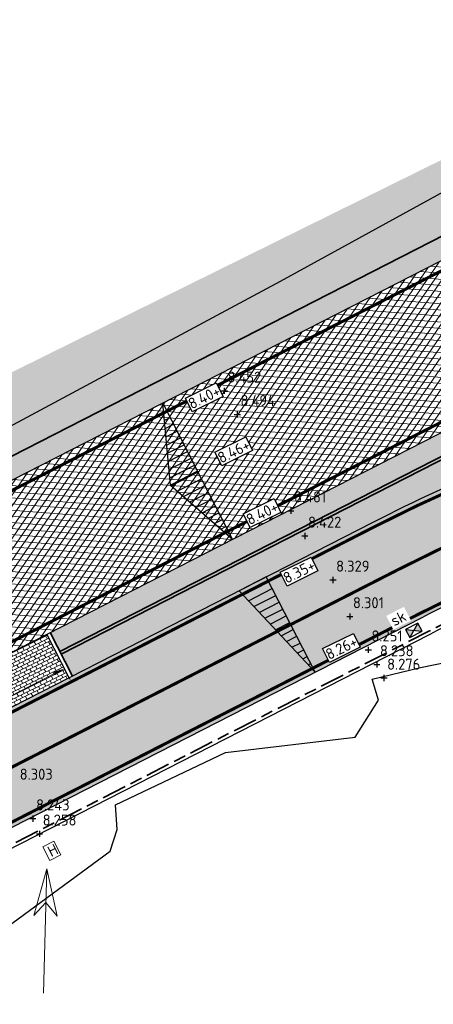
# Model space of a CAD drawing. Header units: metres. Extents: x 157685 to 160831, y 403691 to 406312.
# Tile 48 of 134: x 159306 to 159319, y 404371 to 404403. Entities that reach past the tile are written whole.
import ezdxf

# ---------------------------------------------------------------- set-up
doc = ezdxf.new("R2010")
doc.units = ezdxf.units.M
doc.header["$PDMODE"] = 35
for name, pattern in [('DASHDOT2', [12.7, 6.35, -3.175, 0, -3.175]), ('VH-OPSLUITBAND_100X200', [16, 8, -2, 4, -2]), ('VH-OPSLUITBAND_120X250', [26, 16, -4, 2, -4]), ('VW-1-3_STREEP', [4, 1, -3]), ('VW-30-270_STREEP', [3, 0.3, -2.7])]:
    doc.linetypes.add(name, pattern=pattern)
doc.layers.get('Defpoints').update_dxf_attribs({"color": 171})
for name, color, linetype, lineweight in [('B-WE-OG-HOOGTEPUNT-S', 7, 'Continuous', 25), ('B-WE-OG-HOOGTEPUNT-T18', 10, 'Continuous', 18), ('B-WE-OG-TOPOGRAFIE_INRIT-G', 10, 'Continuous', 18), ('N-WE-BV-GELEIDECONSTRUCTIE_GELEIDERAIL_HOUT-G', 210, 'BV-GELEIDERAIL-SO', 35), ('N-WE-GR-GRAS-A', 62, 'Continuous', 18), ('N-WE-GW-HOOGTE_AFWERKHOOGTE-T25', 7, 'Continuous', 25), ('N-WE-RI-KOLK-S', 150, 'Continuous', 25), ('N-WE-VH-GESLOTENVERHARDING_ASFALT-A-200', 253, 'Continuous', 18), ('N-WE-VH-HALFVERHARDING_GESTABILISEERD GRAS-A-200', 190, 'Continuous', 18), ('N-WE-VH-HALFVERHARDING_GRASBETONSTEEN-G', 7, 'Continuous', 35), ('N-WE-VH-KANTOPSLUITING_OPSLUITBAND_100X200-G', 150, 'VH-OPSLUITBAND_100X200', 35), ('N-WE-VH-KANTOPSLUITING_OPSLUITBAND_120X250-G', 4, 'VH-OPSLUITBAND_120X250', 35), ('N-WE-VH-KANTVERHARDING-G', 7, 'Continuous', 30), ('N-WE-VH-M', 7, 'Continuous', 18), ('N-WE-VH-OPENVERHARDING_BETONSTRAATSTEEN-A-200', 252, 'Continuous', 18), ('N-WE-VH-T18', 7, 'Continuous', 18), ('N-WE-VH-VERHARDING_ASFALT-A', 252, 'Continuous', 18), ('N-WE-VW-MARKERING_LANGS_STREEP_13_010-G', 7, 'VW-1-3_STREEP', 13), ('N-WE-VW-MARKERING_LANGS_STREEP_30270_010-G', 7, 'VW-30-270_STREEP', 13), ('N-WE-VW-MARKERING_LANGS_STREEP_DOORGETROKKEN_010-G', 7, 'Continuous', 13), ('X-XX-AL-BLADVERWIJZING_AS-G', 7, 'DASHDOT2', 25)]:
    doc.layers.add(name, color=color, linetype=linetype, lineweight=lineweight)
doc.layers.add('Iv-a-afwateringsprofiel', color=5, linetype='Continuous')
doc.layers.add('N-WE-VH-VERHARDING-AP_NATUURSTEEN', color=7, linetype='Continuous', true_color=0xcccddb)
doc.styles.add('NLCS-ISO', font='NLCS-ISO.TTF')
doc.styles.add('NLCS-ISO-M200-T18', font='NLCS-ISO.TTF', dxfattribs={"height": 0.36})
doc.linetypes.add('BV-GELEIDERAIL-SO', pattern='A,10,-3,[108,NLCS.SHX,S=1,R=0,X=0,Y=0],-3', length=16)
doc.dimstyles.new('NLCS-M200-T18-PIJL_L2_H2', dxfattribs={"dimscale": 0.2, "dimtxt": 0.36, "dimasz": 1.8, "dimexe": 2, "dimexo": 2, "dimgap": 0.7, "dimtad": 1, "dimzin": 0, "dimdsep": 46, "dimtxsty": 'NLCS-ISO-M200-T18', "dimcen": 0, "dimdle": 2, "dimclrd": 256, "dimclre": 256, "dimclrt": 256, "dimazin": 0, "dimtfac": 1, "dimtofl": 0, "dimtmove": 0, "dimatfit": 3, "dimfxl": 2, "dimfxlon": 1, "dimtfill": 1, "dimtfillclr": 256, "dimtolj": 1, "dimtzin": 0, "dimlwd": -1, "dimlwe": -1, "dimarcsym": 0})
pattern_1 = [(355.6069263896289, (158844.5507043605, 404349.5946988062), (0.01531969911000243, 0.199412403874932), []), (55.60692638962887, (158844.5507043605, 404349.5946988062), (-0.1650363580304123, 0.112973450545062), [])]
pattern_2 = [(0, (0, 0), (1, 1), [0.12, -0.8]), (45, (0.4, 0.2), (-0.1131370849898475, 1.866761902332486), [0.12, -0.8]), (29.99999999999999, (0.08, 0.12), (0.2274613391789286, 1.286025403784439), [0.12, -0.8]), (15, (0.32, 0.48), (0.3856270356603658, 0.7244941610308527), [0.12, -0.8]), (135, (0.16, 2), (-0.02828427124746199, -0.6505382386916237), [0.12, -0.8]), (150, (1.2, 0.4), (0.2156921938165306, -0.5864101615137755), [0.12, -0.8]), (165, (0.24, 0.04), (0.1434520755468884, -0.7010146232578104), [0.12, -0.8]), (85, (0.4, 0.4), (-0.872677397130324, 1.040016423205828), [0.12, -0.8]), (99.99999999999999, (0, 0), (-1.112117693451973, 0.7787131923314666), [0.12, -0.7999999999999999])]

# ---------------------------------------------------------------- blocks, each defined once
blk = doc.blocks.new('inrit')
at = {"linetype": 'Continuous'}
for p, q in [((4.063885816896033, 8.682832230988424e-11), (2.532355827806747, 0.380481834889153)), ((2.532355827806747, 0.380481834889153), (2.971105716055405, 6.652101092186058e-11)), ((0, 0), (4.063885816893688, -4.547473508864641e-13)), ((4.063885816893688, -4.547473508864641e-13), (2.532355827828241, -0.3804818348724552)), ((2.532355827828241, -0.3804818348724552), (2.971105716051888, -6.438938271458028e-11))]:
    blk.add_line(p, q, dxfattribs=at)
blk = doc.blocks.new('*D764')
at = {"layer": 'Defpoints', "color": 0, "transparency": 16777216}
for p in [(159307.0509539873, 404381.7700043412), (159307.1245289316, 404381.6263693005), (159301.710780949, 404379.0345789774)]:
    blk.add_point(p, dxfattribs=at)
at = {"layer": 'N-WE-VH-M', "transparency": 16777216}
for p, q in [((159302.1047662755, 404379.0550694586), (159306.8041185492, 404381.4622437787)), ((159307.1245289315, 404381.6263693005), (159307.3068906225, 404381.2703577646)), ((159301.7843558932, 404378.8909439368), (159301.9667175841, 404378.5349324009))]:
    blk.add_line(p, q, dxfattribs=at)
for points in [[(159306.7767642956, 404381.5156455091), (159306.8314728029, 404381.4088420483), (159307.1245289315, 404381.6263693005)], [(159302.0774120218, 404379.1084711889), (159302.1321205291, 404379.0016677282), (159301.7843558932, 404378.8909439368)]]:
    blk.add_solid(points, dxfattribs=at)
at = {"layer": 'N-WE-VH-M', "transparency": 16777216, "insert": (159304.3085530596, 404380.5434658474), "char_height": 0.36, "attachment_point": 5, "rotation": 27.123128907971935, "style": 'NLCS-ISO-M200-T18', "bg_fill": 3, "box_fill_scale": 1.1, "bg_fill_color": 256, "bg_fill_true_color": 13158600, "bg_fill_transparency": 0}
blk.add_mtext('\\A1;6.00', dxfattribs=at)
blk = doc.blocks.new('N-SRI-KOLK_STRAAT_450X300-SO')
h = blk.add_hatch(color=256)
h.dxf.hatch_style = 1
h.paths.add_polyline_path([(-7.127631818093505e-14, 0.7499999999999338), (-1.125000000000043, 1.49999999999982), (-1.125000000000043, 4.75175454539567e-14)])
h.paths.add_polyline_path([(1.1249999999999, 4.75175454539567e-14), (1.1249999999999, 1.49999999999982), (-7.122080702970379e-14, 0.7499999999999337)])
for p, q in [((-1.125000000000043, 4.75175454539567e-14), (1.1249999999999, 1.49999999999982)), ((1.1249999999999, 4.75175454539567e-14), (-1.125000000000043, 1.49999999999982))]:
    blk.add_line(p, q)
at = {"flags": 128}
blk.add_lwpolyline([(-1.125000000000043, 4.75175454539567e-14), (1.1249999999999, 4.75175454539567e-14), (1.1249999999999, 1.49999999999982), (-1.125000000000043, 1.49999999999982)], close=True, dxfattribs=at)
blk = doc.blocks.new('SOG-HOOGTEPUNT-SO')
for p, q in [((-0.5, 0), (0.5, 0)), ((0, 0.5), (0, -0.5))]:
    blk.add_line(p, q)
blk = doc.blocks.new('*U873')
h = blk.add_hatch()
h.set_pattern_fill('AMO-BODEM_LEEM', color=256, scale=0.1, angle=135, pattern_type=2)
h.set_pattern_definition([(270, (0.4999999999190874, -1.52950818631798), (0.25, -5.551115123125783e-17), [])])
h.paths.add_polyline_path([(3.499999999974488, 0), (3.499999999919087, 1), (0, 0)])
blk.add_lwpolyline([(3.499999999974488, 0), (3.499999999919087, 1), (0, 0)], close=True)
blk = doc.blocks.new('*U874')
h = blk.add_hatch()
h.set_pattern_fill('AMO-BODEM_LEEM', color=256, scale=0.1, angle=135, pattern_type=2)
h.set_pattern_definition([(270, (-0.4999999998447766, -0.5295081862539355), (0.25, -5.551115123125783e-17), [])])
h.paths.add_polyline_path([(2.500000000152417, 0), (2.500000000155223, 1.000000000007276), (0, 0)])
h = blk.add_hatch()
h.set_pattern_fill('AMO-BODEM_LEEM', color=256, scale=0.1, angle=135, pattern_type=2)
h.set_pattern_definition([(270, (-1.499999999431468, -0.5295081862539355), (0.25, -5.551115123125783e-17), [])])
h.paths.add_polyline_path([(2.500000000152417, 0), (2.500000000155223, 1.000000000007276), (5.000000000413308, 0)])
for points in [[(2.500000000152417, 0), (2.500000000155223, 1.000000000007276), (0, 0)], [(2.500000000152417, 0), (2.500000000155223, 1.000000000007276), (5.000000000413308, 0)]]:
    blk.add_lwpolyline(points, close=True)

msp = doc.modelspace()

# ---------------------------------------------------------------- hatches: boundary and pattern name
at = {"layer": 'N-WE-GR-GRAS-A'}
h = msp.add_hatch(dxfattribs=at)
h.set_pattern_fill('AGR-GRAS_01-SO', color=256, scale=0.04, pattern_type=2)
h.set_pattern_definition(pattern_2)
edge = h.paths.add_edge_path()
edge.add_line((159486.0976987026, 404559.6040639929), (159489.2879344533, 404563.5953185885))
edge.add_line((159489.2879344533, 404563.5953185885), (159488.9579796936, 404566.7480068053))
edge.add_line((159488.9579796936, 404566.7480068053), (159488.4316255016, 404567.1687251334))
edge.add_line((159488.4316255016, 404567.1687251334), (159486.506, 404565.401))
edge.add_line((159486.506, 404565.401), (159484.934, 404563.096))
edge.add_line((159484.934, 404563.096), (159477.0752872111, 404553.2238677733))
edge.add_line((159477.0752872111, 404553.2238677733), (159455.8254069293, 404526.9358052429))
edge.add_line((159455.8254069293, 404526.9358052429), (159443.0590710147, 404512.0078888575))
edge.add_line((159443.0590710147, 404512.0078888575), (159433.7619803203, 404501.2826950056))
edge.add_line((159433.7619803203, 404501.2826950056), (159415.769490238, 404480.9739000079))
edge.add_line((159415.769490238, 404480.9739000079), (159403.496098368, 404467.6952198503))
edge.add_line((159403.496098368, 404467.6952198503), (159387.0426817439, 404450.2758926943))
edge.add_line((159387.0426817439, 404450.2758926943), (159373.7839626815, 404436.1209388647))
edge.add_line((159373.7839626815, 404436.1209388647), (159366.0961455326, 404428.1314440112))
edge.add_line((159366.0961455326, 404428.1314440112), (159359.25, 404421.795))
edge.add_line((159359.25, 404421.795), (159355.8008949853, 404419.1669526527))
edge.add_line((159355.8008949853, 404419.1669526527), (159352.68, 404417.098))
edge.add_line((159352.68, 404417.098), (159350.868, 404416.587))
edge.add_line((159350.868, 404416.587), (159349.917, 404416.656))
edge.add_line((159349.917, 404416.656), (159349.766, 404416.8245))
edge.add_line((159349.766, 404416.8245), (159349.405, 404417.398))
edge.add_line((159349.405, 404417.398), (159349.351, 404417.881))
edge.add_line((159349.351, 404417.881), (159343.21, 404414.61))
edge.add_line((159343.21, 404414.61), (159337.3, 404408.5))
edge.add_line((159337.3, 404408.5), (159326.4217340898, 404403.2471475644))
edge.add_line((159326.4217340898, 404403.2471475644), (159327.0184105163, 404402.0111895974))
edge.add_line((159327.0184105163, 404402.0111895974), (159324.4451240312, 404400.736043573))
edge.add_line((159324.4451240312, 404400.736043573), (159308.778, 404392.9815))
edge.add_line((159308.778, 404392.9815), (159290.525443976, 404383.9472802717))
edge.add_line((159290.525443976, 404383.9472802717), (159289.307, 404386.409))
edge.add_line((159289.307, 404386.409), (159284.765, 404383.811))
edge.add_line((159284.765, 404383.811), (159284.817, 404383.72))
edge.add_line((159284.817, 404383.72), (159285.9187846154, 404381.7928769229))
edge.add_line((159285.9187846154, 404381.7928769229), (159276.665, 404376.505))
edge.add_line((159276.665, 404376.505), (159275.513, 404378.52))
edge.add_line((159275.513, 404378.52), (159271.19, 404376.593))
edge.add_line((159271.19, 404376.593), (159272.941, 404374.175))
edge.add_line((159272.941, 404374.175), (159260.5997271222, 404367.2220883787))
edge.add_line((159260.5997271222, 404367.2220883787), (159251.1625291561, 404362.4409326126))
edge.add_line((159251.1625291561, 404362.4409326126), (159239.7911829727, 404356.9159978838))
edge.add_line((159239.7911829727, 404356.9159978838), (159232.3698555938, 404353.3396434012))
edge.add_line((159232.3698555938, 404353.3396434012), (159227.509698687, 404351.5886457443))
edge.add_line((159227.509698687, 404351.5886457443), (159220.223457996, 404348.9635884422))
edge.add_line((159220.223457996, 404348.9635884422), (159211.6693482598, 404345.8817484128))
edge.add_line((159211.6693482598, 404345.8817484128), (159209.3216520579, 404345.161543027))
edge.add_line((159209.3216520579, 404345.161543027), (159195.7787390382, 404341.2122880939))
edge.add_line((159195.7787390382, 404341.2122880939), (159186.7421899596, 404338.5771359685))
edge.add_line((159186.7421899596, 404338.5771359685), (159182.246, 404337.266))
edge.add_line((159182.246, 404337.266), (159176.4847919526, 404336.5116529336))
edge.add_line((159176.4847919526, 404336.5116529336), (159172.885968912, 404336.2487860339))
edge.add_line((159172.885968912, 404336.2487860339), (159167.72128602, 404336.1477853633))
edge.add_line((159167.72128602, 404336.1477853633), (159163.337809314, 404336.316808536))
edge.add_line((159163.337809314, 404336.316808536), (159160.8929747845, 404336.5131392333))
edge.add_line((159160.8929747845, 404336.5131392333), (159157.8820081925, 404336.8562838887))
edge.add_line((159157.8820081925, 404336.8562838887), (159154.55592463, 404337.3670281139))
edge.add_line((159154.55592463, 404337.3670281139), (159150.716, 404338.132))
edge.add_line((159150.716, 404338.132), (159150.967, 404339.634))
edge.add_line((159150.967, 404339.634), (159146.675, 404341.561))
edge.add_line((159146.675, 404341.561), (159145.643, 404339.641))
edge.add_line((159145.643, 404339.641), (159135.0451162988, 404343.0806025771))
edge.add_line((159135.0451162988, 404343.0806025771), (159121.0189521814, 404347.6328727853))
edge.add_line((159121.0189521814, 404347.6328727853), (159104.6198743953, 404353.0088633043))
edge.add_line((159104.6198743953, 404353.0088633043), (159078.836026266, 404361.5388528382))
edge.add_line((159078.836026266, 404361.5388528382), (159065.386, 404366.027))
edge.add_line((159065.386, 404366.027), (159066.2831298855, 404368.1900888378))
edge.add_line((159066.2831298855, 404368.1900888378), (159061.0873276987, 404370.0665498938))
edge.add_line((159061.0873276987, 404370.0665498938), (159060.435, 404368.22))
edge.add_line((159060.435, 404368.22), (159052.8473989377, 404370.6478335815))
edge.add_line((159052.8473989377, 404370.6478335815), (159037.53, 404375.549))
edge.add_line((159037.53, 404375.549), (159036.7704979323, 404377.299659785))
edge.add_line((159036.7704979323, 404377.299659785), (159035.8942451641, 404374.6548370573))
edge.add_line((159035.8942451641, 404374.6548370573), (159036.4970810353, 404373.4546410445))
edge.add_line((159036.4970810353, 404373.4546410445), (159141.1647930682, 404338.77731789))
edge.add_arc((159168.4631783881, 404421.1729376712), 86.80000000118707, 251.6695173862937, 286.9570299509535)
edge.add_line((159193.7787823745, 404338.1466755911), (159205.379032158, 404341.6837170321))
edge.add_arc((159133.3987203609, 404577.753780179), 246.8000000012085, 286.9570299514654, 297.1231289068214)
edge.add_line((159245.9158836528, 404358.0946625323), (159333.6997134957, 404403.0606426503))
edge.add_arc((159259.9344095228, 404547.0673089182), 161.7999999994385, 297.1231289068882, 316.7431859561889)
edge.add_line((159377.7716470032, 404436.1906862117), (159378.8752580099, 404437.3635797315))
edge.add_line((159378.8752580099, 404437.3635797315), (159378.9480869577, 404437.2950527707))
edge.add_line((159378.9480869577, 404437.2950527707), (159393.8634797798, 404453.1468044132))
edge.add_arc((158121.6145912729, 405650.2442840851), 1746.900000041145, 316.7431859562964, 319.8907262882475)
edge.add_line((159457.6736446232, 404524.8084502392), (159457.5971629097, 404524.8728749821))
edge.add_arc((158121.6145911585, 405650.244284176), 1746.80000018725, 319.8907262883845, 321.3644282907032)
h = msp.add_hatch(dxfattribs=at)
h.set_pattern_fill('AGR-GRAS_01-SO', color=256, scale=0.04, pattern_type=2)
h.set_pattern_definition(pattern_2)
h.paths.add_polyline_path([(159253.5330655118, 404344.1559608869), (159259.4625079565, 404347.1731159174), (159265.754, 404350.712), (159267.562926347, 404350.4219337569), (159268.4736334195, 404356.8409654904), (159268.2002609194, 404357.3746508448, 0.07292179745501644), (159261.0857138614, 404352.3598153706, -0.07321687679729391), (159253.1060315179, 404346.7421801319), (159249.0326165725, 404344.6872122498, -0.0080970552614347), (159244.6605079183, 404342.5696663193, 0.424591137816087), (159243.2497899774, 404338.4898185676), (159243.4758799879, 404338.0448847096), (159245.857, 404340.209)])
h.paths.add_polyline_path([(159228.2467077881, 404333.6795991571), (159236.4654793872, 404336.5337318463), (159239.749, 404337.674), (159241.6854861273, 404337.1533940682), (159241.2436281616, 404338.0229484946, 0.3887558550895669), (159237.4495382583, 404339.4471754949, -0.02105768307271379), (159225.5449052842, 404335.2315376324), (159184.4185494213, 404322.5894240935), (159186.3597707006, 404320.047609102), (159187.711, 404321.228), (159195.1399841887, 404323.4673999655), (159204.1602540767, 404326.1864785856), (159209.7425668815, 404327.8692161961), (159214.2624571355, 404329.2316961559), (159221.3207641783, 404331.3593588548)])
edge = h.paths.add_edge_path()
edge.add_line((159453.4445315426, 404495.1467727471), (159451.2093584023, 404497.0811902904))
edge.add_arc((158612.8199803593, 405209.1930149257), 1100.000000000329, 316.136056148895, 319.65606690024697, ccw=False)
edge.add_line((159405.9060386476, 404446.9499407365), (159372.0303652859, 404411.7035407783))
edge.add_arc((159321.5612524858, 404460.2099182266), 69.99999999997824, 292.17363882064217, 316.13605614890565, ccw=False)
edge.add_line((159347.9802859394, 404395.3868153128), (159345.913611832, 404394.5445302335))
edge.add_line((159345.913611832, 404394.5445302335), (159346.0419317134, 404393.7765823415))
edge.add_line((159346.0419317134, 404393.7765823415), (159351.07, 404395.806))
edge.add_line((159351.07, 404395.806), (159353.704, 404393.907))
edge.add_line((159353.704, 404393.907), (159360.07, 404392.25))
edge.add_line((159360.07, 404392.25), (159365.0370307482, 404399.1549424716))
edge.add_line((159365.0370307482, 404399.1549424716), (159366.6260647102, 404398.0118747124))
edge.add_line((159366.6260647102, 404398.0118747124), (159368.748, 404401.274))
edge.add_line((159368.748, 404401.274), (159366.86, 404403.08))
edge.add_line((159366.86, 404403.08), (159371.9510387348, 404408.4114918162))
edge.add_line((159371.9510387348, 404408.4114918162), (159381.9776597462, 404418.9116766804))
edge.add_line((159381.9776597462, 404418.9116766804), (159401.3422940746, 404439.1909153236))
edge.add_line((159401.3422940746, 404439.1909153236), (159412.235965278, 404450.599101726))
edge.add_line((159412.235965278, 404450.599101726), (159421.2044491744, 404460.112465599))
edge.add_line((159421.2044491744, 404460.112465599), (159430.9228547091, 404471.0155212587))
edge.add_line((159430.9228547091, 404471.0155212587), (159440.2266978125, 404481.4534803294))
edge.add_line((159440.2266978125, 404481.4534803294), (159451.41, 404494))
edge.add_line((159451.41, 404494), (159453.4445315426, 404495.1467727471))
h = msp.add_hatch(dxfattribs=at)
h.set_pattern_fill('AGR-GRAS_01-SO', color=256, scale=0.04, pattern_type=2)
h.set_pattern_definition(pattern_2)
edge = h.paths.add_edge_path()
edge.add_line((159337.3166114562, 404394.8202893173), (159336.5505983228, 404396.2615860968))
edge.add_line((159336.5505983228, 404396.2615860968), (159335.2550712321, 404396.666573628))
edge.add_line((159335.2550712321, 404396.666573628), (159306.9753957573, 404382.1807243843))
edge.add_line((159306.9753957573, 404382.1807243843), (159307.3857095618, 404381.3796984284))
edge.add_line((159307.3857095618, 404381.3796984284), (159317.1932792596, 404386.4034822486))
edge.add_arc((159341.5841554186, 404338.7869393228), 53.50000000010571, 112.1736388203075, 117.1231289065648, ccw=False)
edge.add_line((159321.3924655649, 404388.3303108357), (159337.3166114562, 404394.8202893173))
at = {"layer": 'N-WE-VH-GESLOTENVERHARDING_ASFALT-A-200', "true_color": 0xcf7363}
h = msp.add_hatch(dxfattribs=at)
h.set_pattern_fill('AVH-ASFALT-SO', color=23, scale=0.2, angle=90, pattern_type=2)
h.set_pattern_definition([(162.0033148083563, (158890.0418720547, 404357.8260220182), (-0.0617923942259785, -0.1902148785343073), []), (222.0033148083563, (158890.0418720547, 404357.8260220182), (0.1338347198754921, -0.1486212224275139), [])])
edge = h.paths.add_edge_path()
edge.add_line((159253.1060315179, 404346.7421801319), (159251.5295873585, 404349.8670519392))
edge.add_line((159251.5295873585, 404349.8670519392), (159247.4561724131, 404347.8120840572))
edge.add_arc((159181.4707240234, 404478.610289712), 146.5000000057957, 287.0872649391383, 296.7701601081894, ccw=False)
edge.add_line((159224.5165077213, 404338.5770418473), (159183.3511629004, 404325.9229432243))
edge.add_arc((159166.7498879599, 404379.9289398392), 56.50000000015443, 251.76502299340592, 287.08726493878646, ccw=False)
edge.add_line((159149.0702026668, 404326.2663017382), (159006.9274350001, 404373.096638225))
edge.add_arc((158977.6699027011, 404284.2920955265), 93.50000000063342, 71.76502299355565, 102.0033148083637)
edge.add_line((158958.224868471, 404375.7477713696), (158896.1344402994, 404362.5462889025))
edge.add_line((158896.1344402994, 404362.5462889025), (158896.0895711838, 404358.9585128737))
edge.add_line((158896.0895711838, 404358.9585128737), (158958.9527574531, 404372.3242968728))
edge.add_arc((158977.6699027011, 404284.2920955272), 89.99999999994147, 71.76502299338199, 102.00331480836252, ccw=False)
edge.add_line((159005.8322332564, 404369.7724040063), (159147.975000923, 404322.9420675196))
edge.add_arc((159166.7498879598, 404379.9289398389), 59.99999999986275, 251.7650229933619, 287.0872649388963)
edge.add_line((159184.3795604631, 404322.5774390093), (159225.5449052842, 404335.2315376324))
edge.add_arc((159181.470724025, 404478.6102897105), 150.0000000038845, 287.0872649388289, 291.9126172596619)
edge.add_arc((159238.5691145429, 404336.6639132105), 3.000000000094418, 26.937080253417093, 111.9126172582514, ccw=False)
edge.add_line((159241.2436281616, 404338.0229484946), (159241.6854861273, 404337.1533940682))
edge.add_line((159241.6854861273, 404337.1533940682), (159243.4758799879, 404338.0448847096))
edge.add_line((159243.4758799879, 404338.0448847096), (159243.2497899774, 404338.4898185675))
edge.add_arc((159245.9243035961, 404339.8488538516), 2.999999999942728, 114.9144922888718, 206.9370802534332, ccw=False)
edge.add_arc((159181.4707239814, 404478.6102897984), 150.0000001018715, 294.9144922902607, 296.7701601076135)
edge.add_line((159249.0326165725, 404344.6872122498), (159253.1060315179, 404346.7421801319))
edge = h.paths.add_edge_path()
edge.add_line((159369.5069096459, 404414.1288596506), (159372.0303652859, 404411.7035407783))
edge.add_line((159372.0303652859, 404411.7035407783), (159405.9060386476, 404446.9499407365))
edge.add_arc((158612.8199803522, 405209.1930149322), 1100.000000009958, 316.1360561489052, 320.3070477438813)
edge.add_line((159459.2459142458, 404506.652526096), (159509.1245346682, 404566.7466538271))
edge.add_arc((159085.911567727, 404918.0168982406), 549.9999999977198, 320.3070477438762, 331.3138853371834)
edge.add_line((159568.4059524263, 404654.0108969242), (159565.0310872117, 404655.1352974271))
edge.add_arc((159085.9115677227, 404918.0168982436), 546.5000000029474, 320.3070477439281, 331.24746020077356, ccw=False)
edge.add_line((159506.4313612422, 404568.982009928), (159456.5527408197, 404508.8878821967))
edge.add_arc((158612.8199803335, 405209.1930149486), 1096.500000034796, 316.1360561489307, 320.3070477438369, ccw=False)
edge.add_line((159403.3825830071, 404449.3752596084), (159369.5069096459, 404414.1288596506))
at = {"layer": 'N-WE-VH-HALFVERHARDING_GESTABILISEERD GRAS-A-200'}
h = msp.add_hatch(dxfattribs=at)
h.set_pattern_fill('AVH-GRAS_GESTABILISEERD-SO', color=256, scale=0.2, pattern_type=2)
h.set_pattern_definition([(0, (0, 0), (0.1875, 0.1875), [0.1875, -0.1875]), (90, (0.09375, 0.09375), (-0.1875, 0.1875), [0.1875, -0.1875])])
edge = h.paths.add_edge_path()
edge.add_line((159246.235016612, 404357.4716423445), (159332.9041464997, 404401.8666337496))
edge.add_line((159332.9041464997, 404401.8666337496), (159332.9118747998, 404402.6570838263))
edge.add_line((159332.9118747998, 404402.6570838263), (159245.9158836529, 404358.0946625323))
edge.add_arc((159133.398720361, 404577.7537801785), 246.8000000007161, 286.9570299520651, 297.12312890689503, ccw=False)
edge.add_line((159205.3790321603, 404341.6837170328), (159198.9223778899, 404339.7150134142))
edge.add_line((159198.9223778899, 404339.7150134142), (159193.7787823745, 404338.1466755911))
edge.add_arc((159168.4631784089, 404421.1729375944), 86.79999992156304, 284.2979777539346, 286.95702995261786, ccw=False)
edge.add_line((159189.8997240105, 404337.0616155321), (159189.8640522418, 404336.3304212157))
edge.add_arc((159168.4631783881, 404421.1729376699), 87.49999999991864, 284.1570980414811, 286.9570299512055)
edge.add_line((159193.9829404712, 404337.4771089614), (159199.1265359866, 404339.0454467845))
edge.add_line((159199.1265359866, 404339.0454467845), (159205.5831902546, 404341.0141504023))
edge.add_arc((159133.398720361, 404577.7537801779), 247.5000000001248, 286.957029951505, 297.1231289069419)
edge = h.paths.add_edge_path()
edge.add_line((159235.9303644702, 404346.2424431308), (159235.0000800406, 404346.5970936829))
edge.add_arc((159133.3987203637, 404577.753780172), 252.4999999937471, 286.95702995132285, 293.72714987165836, ccw=False)
edge.add_line((159207.0414623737, 404336.231531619), (159200.5848081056, 404334.2628280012))
edge.add_line((159200.5848081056, 404334.2628280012), (159195.4412125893, 404332.6944901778))
edge.add_arc((159168.4631783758, 404421.172937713), 92.50000004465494, 283.183595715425, 286.95702995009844, ccw=False)
edge.add_arc((159168.0937337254, 404422.874390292), 94.24087383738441, 279.50390141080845, 283.16636200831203, ccw=False)
edge.add_line((159183.6542933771, 404329.9270326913), (159183.0528096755, 404329.1219590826))
edge.add_arc((159168.4631783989, 404421.1729376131), 93.1999999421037, 279.0061864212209, 283.074115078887)
edge.add_arc((159168.4631783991, 404421.1729376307), 93.19999995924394, 283.0741150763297, 286.9570299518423)
edge.add_line((159195.645370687, 404332.0249235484), (159207.2459426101, 404335.5620131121))
edge.add_arc((159133.3961910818, 404577.7593070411), 253.2060721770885, 286.9572855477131, 293.8875916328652)
edge = h.paths.add_edge_path()
edge.add_line((159301.4216157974, 404379.335882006), (159301.1024828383, 404379.9589021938))
edge.add_line((159301.1024828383, 404379.9589021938), (159248.5145377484, 404353.0214981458))
edge.add_arc((159133.3987203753, 404577.7537801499), 252.4999999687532, 295.16634796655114, 297.12312890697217, ccw=False)
edge.add_line((159240.7737843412, 404349.2218444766), (159240.4277768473, 404348.2869674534))
edge.add_arc((159133.3961910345, 404577.7593071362), 253.2060722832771, 295.0055118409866, 297.1230681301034)
edge.add_line((159248.8336707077, 404352.3984779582), (159301.4216157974, 404379.335882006))
h.paths.add_polyline_path([(159306.6562627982, 404382.8037445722), (159306.9753957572, 404382.1807243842), (159332.8412160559, 404395.4301116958), (159332.848944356, 404396.2205617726)])
at = {"layer": 'N-WE-VH-OPENVERHARDING_BETONSTRAATSTEEN-A-200'}
h = msp.add_hatch(dxfattribs=at)
h.set_pattern_fill('AVH-BSS_KEIFORMAAT_HALFST-SO', color=256, scale=0.1, angle=90, pattern_type=2)
h.set_pattern_definition([(116.4700863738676, (159241.6854861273, 404337.1533940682), (-0.1407942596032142, 0.04719085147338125), [0.105, -0.105]), (206.4700863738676, (159241.6854861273, 404337.1533940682), (0.04680170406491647, -0.09399255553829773), [])])
h.paths.add_polyline_path([(159307.2789061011, 404381.3249899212), (159306.5494593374, 404382.7490360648), (159301.209286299, 404380.0136107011), (159301.9387330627, 404378.5895645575)])
at = {"layer": 'N-WE-VH-VERHARDING-AP_NATUURSTEEN', "true_color": 0xda9386}
msp.add_hatch(color=33, dxfattribs=at).paths.add_polyline_path([(159318.7889440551, 404383.2883813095, -0.0215995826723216), (159322.7134172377, 404385.08915569), (159347.9802859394, 404395.3868153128, 0.1049384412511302), (159372.0303652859, 404411.7035407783), (159369.5069096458, 404414.1288596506, -0.1049384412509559), (159346.6593342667, 404398.6279704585), (159321.3924655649, 404388.3303108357, 0.02159958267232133), (159317.1932792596, 404386.4034822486), (159266.4712849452, 404360.4218841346, 0.07166867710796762), (159258.6755715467, 404354.8977700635, -0.07321687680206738), (159251.5295873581, 404349.867051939), (159253.1060315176, 404346.7421801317, 0.07321687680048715), (159261.0857138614, 404352.3598153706, -0.07166867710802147), (159268.0669497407, 404357.3067831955)])
at = {"layer": 'N-WE-VH-VERHARDING_ASFALT-A'}
h = msp.add_hatch(dxfattribs=at)
h.set_pattern_fill('AVH-ASFALT', color=256, scale=0.2, angle=90, pattern_type=2)
h.set_pattern_definition(pattern_1)
h.paths.add_polyline_path([(159490.550156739, 404556.0451853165), (159513.9976225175, 404585.3799470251, 0.04516852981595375), (159563.9566673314, 404660.9653931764), (159581.4923918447, 404693.5453829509), (159579.7718625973, 404700.8985033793), (159559.5538974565, 404663.3351225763, -0.04516852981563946), (159510.0919575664, 404588.501770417), (159486.6444917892, 404559.1670087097, -0.02016670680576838), (159394.3004534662, 404452.7356426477), (159378.2814496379, 404435.7109974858, -0.08581840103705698), (159334.018846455, 404402.4376224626), (159311.9556014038, 404391.136048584), (159313.3724200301, 404386.2439976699), (159336.2983675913, 404397.9874782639, 0.08581840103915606), (159381.922897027, 404432.2846494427), (159385.6609474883, 404436.2573673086), (159397.941900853, 404449.3092946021, 0.02016670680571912)])
h = msp.add_hatch(dxfattribs=at)
h.set_pattern_fill('AVH-ASFALT', color=256, scale=0.2, angle=90, pattern_type=2)
h.set_pattern_definition(pattern_1)
h.paths.add_polyline_path([(159005.393767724, 404383.022021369, 0.08918120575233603), (158976.4902088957, 404387.1551837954, 0.04343754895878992), (158962.290338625, 404385.4043968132), (158896.2446901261, 404371.3619671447), (158896.1805913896, 404366.2365728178), (158963.3301800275, 404380.5137189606, -0.1331344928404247), (159003.8212800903, 404378.275729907), (159139.3721571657, 404333.3665456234, 0.1551991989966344), (159195.4412125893, 404332.6944901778), (159200.5848081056, 404334.2628280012), (159207.0414623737, 404336.231531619, 0.04438709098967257), (159248.5145377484, 404353.0214981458), (159313.3724200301, 404386.2439976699), (159311.9556014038, 404391.136048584), (159246.235016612, 404357.4716423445, -0.04438709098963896), (159205.5831902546, 404341.0141504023), (159199.1265359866, 404339.0454467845), (159193.9829404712, 404337.4771089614, -0.1551991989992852), (159140.9446447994, 404338.1128370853)])

# ---------------------------------------------------------------- linework, layer by layer
at = {"layer": 'Defpoints'}
for points in [[(159304.6567934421, 404372.7394746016), (159308.6198730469, 404375.6511230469), (159308.8431724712, 404376.3632108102), (159308.7910458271, 404377.1713952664), (159312.3790835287, 404378.8752658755), (159316.6198577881, 404379.3762359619), (159317.3752203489, 404380.5961917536), (159317.1725589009, 404381.2766678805), (159318.749638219, 404381.6562246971), (159334.1458829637, 404384.8139306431), (159342.0046565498, 404386.4283704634), (159342.1919307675, 404386.2728594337), (159347.188590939, 404387.2383534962), (159347.1210148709, 404392.9001937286), (159357.0933318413, 404397.7310946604), (159366.0618070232, 404404.6722141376), (159366.31, 404405.662), (159368.8800170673, 404407.0709151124), (159409.8846412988, 404449.5533679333)], [(159383.1402533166, 404443.5816233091), (159359.2200813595, 404420.3188932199), (159346.3252750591, 404411.9706923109), (159314.1641945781, 404394.2766945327), (159281.5194745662, 404376.7287231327), (159248.3387119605, 404359.5280203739), (159225.9681533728, 404349.5199278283), (159198.8461612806, 404340.7472305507), (159176.8644460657, 404335.7337772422), (159160.2406279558, 404335.6421440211), (159146.7783793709, 404337.5082608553)]]:
    msp.add_lwpolyline(points, dxfattribs=at)
at = {"layer": 'N-WE-BV-GELEIDECONSTRUCTIE_GELEIDERAIL_HOUT-G', "ltscale": 0.2, "flags": 128}
msp.add_lwpolyline([(159307.02098618, 404382.0917215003), (159335.9090904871, 404396.8892294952)], dxfattribs=at)
at = {"layer": 'N-WE-VH-HALFVERHARDING_GRASBETONSTEEN-G'}
msp.add_lwpolyline([(159378.8752580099, 404437.3635797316), (159377.7716470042, 404436.1906862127, -0.08581840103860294), (159333.6997134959, 404403.0606426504), (159245.9158836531, 404358.0946625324, -0.04438709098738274), (159205.3790321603, 404341.6837170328), (159198.9223778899, 404339.7150134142), (159193.7787823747, 404338.1466755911, -0.1551991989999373), (159141.1647930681, 404338.77731789), (159036.5037728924, 404373.4524239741)], format="xyb", dxfattribs=at)
msp.add_lwpolyline([(159306.9753957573, 404382.1807243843), (159335.7728750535, 404396.9318110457)], dxfattribs=at)
at = {"layer": 'N-WE-VH-KANTOPSLUITING_OPSLUITBAND_100X200-G', "ltscale": 0.1, "flags": 128}
msp.add_lwpolyline([(159268.5170458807, 404356.9755587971), (159319.0168961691, 404382.8433668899, -0.02159958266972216), (159322.9021246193, 404384.6261335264), (159339.1034013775, 404391.2290583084)], format="xyb", dxfattribs=at)
at = {"layer": 'N-WE-VH-KANTOPSLUITING_OPSLUITBAND_120X250-G', "ltscale": 0.1, "flags": 128}
msp.add_lwpolyline([(159307.3857095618, 404381.3796984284), (159306.6562627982, 404382.803744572)], dxfattribs=at)
at = {"layer": 'N-WE-VH-KANTVERHARDING-G'}
for points in [[(159773.6812360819, 404953.5185455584), (159745.9610024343, 404929.4628856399, 0.04303694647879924), (159721.6180946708, 404904.3603853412), (159704.463918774, 404883.320726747, 0.0473388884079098), (159620.0789692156, 404757.1282419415), (159566.8658552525, 404658.5073159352, -0.04953312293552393), (159506.4313612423, 404568.982009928), (159456.552740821, 404508.8878821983, -0.01820139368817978), (159403.3825830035, 404449.3752596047), (159369.5069096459, 404414.1288596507, -0.1049384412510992), (159346.6593342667, 404398.6279704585), (159321.3924655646, 404388.3303108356, 0.02159958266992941), (159317.1932792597, 404386.4034822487), (159266.4712849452, 404360.4218841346, 0.07166867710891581), (159258.6755715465, 404354.8977700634, -0.07321687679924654), (159251.5295873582, 404349.8670519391), (159247.4561724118, 404347.8120840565, -0.04227475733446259), (159224.5165077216, 404338.5770418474), (159183.3511629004, 404325.9229432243, -0.1553543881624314), (159149.0702026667, 404326.2663017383), (159006.9274350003, 404373.096638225, 0.1327104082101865)], [(159775.4923605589, 404950.456105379), (159748.2549719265, 404926.8194590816, 0.04303694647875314), (159724.3307382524, 404902.1486971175), (159707.1765623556, 404881.1090385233, 0.04733888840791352), (159623.1591888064, 404755.4662409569), (159569.9460748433, 404656.8453149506, -0.04953312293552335), (159509.1245346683, 404566.7466538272), (159459.245914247, 404506.6525260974, -0.01820139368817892), (159405.9060386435, 404446.9499407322), (159372.0303652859, 404411.7035407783, -0.1049384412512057), (159347.9802859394, 404395.3868153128), (159322.7134172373, 404385.0891556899, 0.02159958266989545), (159318.7889440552, 404383.2883813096), (159268.0669497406, 404357.3067831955, 0.07166867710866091), (159261.0857138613, 404352.3598153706, -0.07321687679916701), (159253.1060315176, 404346.7421801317), (159249.0326165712, 404344.6872122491, -0.008097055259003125), (159244.6605079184, 404342.5696663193, -0.008097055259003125)], [(158796.7406190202, 404332.2254250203), (158842.3897305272, 404354.1036002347, -0.05942676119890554), (158887.7955939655, 404369.5655454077), (158962.2903386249, 404385.4043968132, -0.04343754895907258), (158976.4902088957, 404387.1551837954, -0.08918120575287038), (159005.3937677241, 404383.0220213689), (159140.9446447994, 404338.1128370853, 0.1551991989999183), (159193.9829404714, 404337.4771089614), (159199.1265359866, 404339.0454467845), (159205.583190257, 404341.0141504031, 0.04438709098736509), (159246.2350166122, 404357.4716423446), (159334.0188464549, 404402.4376224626, 0.08581840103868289), (159378.2814496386, 404435.7109974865), (159382.0195001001, 404439.6837153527)], [(159200.5848081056, 404334.2628280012), (159207.0414623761, 404336.2315316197, 0.04438709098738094), (159248.5145377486, 404353.0214981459), (159336.2983675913, 404397.9874782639, 0.08581840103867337), (159381.9228970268, 404432.2846494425), (159385.6609474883, 404436.2573673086)], [(159268.4736334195, 404356.8409654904), (159319.0624865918, 404382.7543640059, -0.02159958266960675), (159322.9398660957, 404384.5335290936), (159339.2337472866, 404391.1741953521)]]:
    msp.add_lwpolyline(points, format="xyb", dxfattribs=at)
msp.add_lwpolyline([(159307.2789061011, 404381.3249899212), (159306.5494593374, 404382.7490360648)], dxfattribs=at)
at = {"layer": 'N-WE-VW-MARKERING_LANGS_STREEP_13_010-G', "const_width": 0.1, "flags": 128}
for points in [[(158799.755988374, 404333.3379209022), (158842.5193889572, 404353.833066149, -0.05942676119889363), (158887.8579844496, 404369.2721047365), (158962.3527291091, 404385.1109561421, -0.04343754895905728), (158976.500963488, 404386.8553766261, -0.08918120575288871), (159005.2994184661, 404382.7372438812), (159140.8502955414, 404337.8280595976, 0.1551991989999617), (159194.0704367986, 404337.1901518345), (159205.7540358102, 404340.7526233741, 0.04429900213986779), (159246.3717878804, 404357.2046336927), (159334.1556177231, 404402.1706138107, 0.08581840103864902), (159378.4999364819, 404435.5054166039), (159382.2379869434, 404439.47813447), (159394.5189403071, 404452.5300617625, 0.020166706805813), (159486.8788316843, 404558.9796993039), (159510.3262974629, 404588.3144610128, 0.04516852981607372), (159559.818063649, 404663.1929388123), (159604.7144226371, 404746.6068243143, -0.04078858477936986), (159689.1007017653, 404876.7382887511), (159704.5921946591, 404896.8300072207, -0.04762168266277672), (159743.8260585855, 404938.7759786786), (159774.6323000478, 404965.9932373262)], [(159777.5456031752, 404962.6958649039), (159746.7393164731, 404935.4785662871, 0.04762168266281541), (159708.0766934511, 404894.1433237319), (159692.5852005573, 404874.0516052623, 0.0407885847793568), (159608.588860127, 404744.5214624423), (159563.6925011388, 404661.1075769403, -0.04516852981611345), (159513.7632826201, 404585.5672564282), (159490.3158168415, 404556.2324947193, -0.02016670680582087), (159397.7234140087, 404449.5148754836), (159385.442460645, 404436.4629481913), (159381.7044101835, 404432.4902303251, -0.0858184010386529), (159336.1615963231, 404398.2544869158), (159248.3777664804, 404353.2885067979, -0.04425765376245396), (159207.0786106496, 404336.5565294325), (159195.3537162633, 404332.9814473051, -0.1551991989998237), (159139.4665064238, 404333.6513231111), (159003.9156293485, 404378.5605073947, 0.1331344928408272), (158963.2677895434, 404380.8071596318), (158888.773044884, 404364.9683082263, 0.05942676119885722), (158844.4210459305, 404349.8652328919), (158801.657699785, 404329.3701137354)]]:
    msp.add_lwpolyline(points, format="xyb", dxfattribs=at)
at = {"layer": 'N-WE-VW-MARKERING_LANGS_STREEP_30270_010-G', "const_width": 0.1, "flags": 128}
msp.add_lwpolyline([(159792.9871328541, 404962.7455764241, -0.09940442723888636), (159785.5967136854, 404958.4193337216), (159783.6244482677, 404957.7405952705, 0.09611741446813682), (159776.4467524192, 404953.6013963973), (159774.3453758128, 404951.7778186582), (159747.1079871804, 404928.1411723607, 0.04303694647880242), (159722.9744164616, 404903.2545412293), (159705.8202405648, 404882.2148826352, 0.04733888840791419), (159621.619079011, 404756.2972414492), (159568.4059650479, 404657.6763154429, -0.04953312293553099), (159507.7779479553, 404567.8643318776), (159457.899327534, 404507.7702041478, -0.01820139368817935), (159404.6443108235, 404448.1626001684), (159370.7686374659, 404412.9162002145, -0.104938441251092), (159347.3198101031, 404397.0073928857), (159322.0529414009, 404386.7097332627, 0.021599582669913), (159317.9911116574, 404384.8459317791), (159267.2691173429, 404358.8643336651, 0.07166867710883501), (159259.8806427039, 404353.6287927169, -0.07321687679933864), (159252.3178094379, 404348.3046160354), (159248.2443944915, 404346.2496481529, -0.0422747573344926), (159225.0307065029, 404336.9042897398), (159183.8653616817, 404324.2501911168, -0.1553543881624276), (159148.5226017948, 404324.604184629), (159006.3798341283, 404371.4345211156, 0.1327104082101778), (158958.5888129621, 404374.0360341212), (158889.7091228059, 404359.3910389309, 0.06078308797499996), (158843.4892124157, 404343.5123458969), (158697.8283415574, 404272.730896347, 0.2964777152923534), (158667.8835065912, 404223.0035187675), (158671.599814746, 404115.0876769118), (158672.0481688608, 404104.0965963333)], format="xyb", dxfattribs=at)
at = {"layer": 'N-WE-VW-MARKERING_LANGS_STREEP_DOORGETROKKEN_010-G', "const_width": 0.1, "flags": 128}
for points in [[(159773.7795490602, 404953.4052558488), (159746.0593154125, 404929.3495959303, 0.04303694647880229), (159721.7343508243, 404904.2655987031), (159704.5801749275, 404883.2259401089, 0.0473388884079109), (159620.2109786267, 404757.0570133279), (159566.9978646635, 404658.4360873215, -0.04953312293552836), (159506.5467829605, 404568.8862089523), (159456.6681625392, 404508.7920812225, -0.01820139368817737), (159403.4907311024, 404449.2713173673), (159369.6150577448, 404414.0249174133, -0.1049384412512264), (159346.7159464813, 404398.4890638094), (159321.4490777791, 404388.1914041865, 0.02159958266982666), (159317.2616648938, 404386.2699779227), (159266.5396705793, 404360.2883798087, 0.07166867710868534), (159258.77886336, 404354.7890005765, -0.07321687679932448), (159251.5971492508, 404349.7331288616), (159247.5237343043, 404347.6781609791, -0.04227475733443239), (159224.5605819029, 404338.4336630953), (159183.3952370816, 404325.7795644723, -0.1553543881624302), (159149.0232654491, 404326.1238345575), (159006.8804977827, 404372.9541710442, 0.1327104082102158)], [(159775.3940475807, 404950.5693950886), (159748.1566589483, 404926.9327487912, 0.04303694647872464), (159724.2144820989, 404902.2434837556), (159707.0603062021, 404881.2038251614, 0.04733888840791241), (159623.0271793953, 404755.5374695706), (159569.8140654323, 404656.9165435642, -0.04953312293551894), (159509.00911295, 404566.8424548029), (159459.1304925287, 404506.7483270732, -0.01820139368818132), (159405.7978905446, 404447.0538829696), (159371.922217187, 404411.8074830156, -0.1049384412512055), (159347.9236737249, 404395.5257219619), (159322.6568050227, 404385.228062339, 0.02159958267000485), (159318.720558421, 404383.4218856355), (159267.9985641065, 404357.4402875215, 0.07166867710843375), (159260.9824220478, 404352.4685848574, -0.07321687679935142), (159253.0384696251, 404346.8761032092), (159248.9650546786, 404344.8211353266, -0.008097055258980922), (159244.5973181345, 404342.7057069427, -0.008097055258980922)]]:
    msp.add_lwpolyline(points, format="xyb", dxfattribs=at)

# ---------------------------------------------------------------- block references
at = {"layer": 'B-WE-OG-HOOGTEPUNT-S', "xscale": 0.2, "yscale": 0.2, "zscale": 0.2}
for p in [(159312.3422969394, 404390.7029168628, 8.452261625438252), (159312.7680695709, 404389.9363558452, 8.493572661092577), (159314.5179093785, 404386.7859443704, 8.481144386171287), (159314.9731561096, 404385.9599812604, 8.42236328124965), (159315.8904165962, 404384.5218540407, 8.328808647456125), (159316.4398791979, 404383.3256300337, 8.301123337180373), (159317.0430775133, 404382.2396318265, 8.251372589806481), (159317.3217601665, 404381.7563084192, 8.23774415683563), (159317.5557113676, 404381.3166858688, 8.275959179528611), (159306.0956778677, 404376.7172493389, 8.242740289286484), (159306.3105774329, 404376.2214237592, 8.258382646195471)]:
    msp.add_blockref('SOG-HOOGTEPUNT-SO', p, dxfattribs=at)
at = {"layer": 'B-WE-OG-TOPOGRAFIE_INRIT-G', "rotation": 88.4586874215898}
msp.add_blockref('inrit', (159306.4415662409, 404371.0091397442), dxfattribs=at)
at = {"layer": 'Iv-a-afwateringsprofiel'}
for name, p, rotation in [('*U874', (159312.6117467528, 404385.8543539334), 117.1231289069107), ('*U873', (159315.309431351, 404381.506051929), 117.123128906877)]:
    msp.add_blockref(name, p, dxfattribs=dict(at, rotation=rotation))
at = {"layer": 'N-WE-RI-KOLK-S', "xscale": 0.1999999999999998, "yscale": 0.1999999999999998, "zscale": 0.1999999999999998, "rotation": 207.123128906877}
msp.add_blockref('N-SRI-KOLK_STRAAT_450X300-SO', (159318.4615614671, 404383.0083284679), dxfattribs=at)

# ---------------------------------------------------------------- texts
at = {"layer": 'B-WE-OG-HOOGTEPUNT-T18', "style": 'NLCS-ISO'}
for s, p in [('8.452', (159312.4446150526, 404390.97476146, 8.452261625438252)), ('8.494', (159312.8703876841, 404390.2082004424, 8.493572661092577)), ('8.481', (159314.6202274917, 404387.0577889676, 8.481144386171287)), ('8.422', (159315.0754742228, 404386.2318258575, 8.42236328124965)), ('8.329', (159315.9927347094, 404384.7936986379, 8.328808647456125)), ('8.301', (159316.5421973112, 404383.5974746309, 8.301123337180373)), ('8.251', (159317.1453956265, 404382.5114764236, 8.251372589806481)), ('8.238', (159317.4240782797, 404382.0281530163, 8.23774415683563)), ('8.276', (159317.6580294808, 404381.588530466, 8.275959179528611)), ('8.303', (159305.6635077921, 404377.9924299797, 8.303324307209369)), ('8.243', (159306.1979959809, 404376.989093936, 8.242740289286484)), ('8.258', (159306.4128955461, 404376.4932683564, 8.258382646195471))]:
    msp.add_text(s, height=0.3599999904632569, rotation=359.8908317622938, dxfattribs=at).set_placement(p)

# ---------------------------------------------------------------- next in the draw order: texts
at = {"layer": 'N-WE-VH-T18', "char_height": 0.36, "attachment_point": 1, "rotation": 27.124950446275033, "style": 'NLCS-ISO-M200-T18', "box_fill_scale": 1.2, "bg_fill_color": 256, "bg_fill_transparency": 0}
for s, insert, width, bg_fill in [('sk', (159317.727353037, 404383.3160395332), 0.5038965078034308, 3), ('\\pi0.02267;H', (159306.5111236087, 404375.7654481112), 0.2613368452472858, 19)]:
    msp.add_mtext(s, dxfattribs=dict(at, insert=insert, width=width, bg_fill=bg_fill))

# ---------------------------------------------------------------- next in the draw order: linework, layer by layer
at = {"layer": 'X-XX-AL-BLADVERWIJZING_AS-G', "ltscale": 0.4, "extrusion": (2.664041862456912e-05, -0.001837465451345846, 0.9999983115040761), "elevation": -730.1041713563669}
msp.add_lwpolyline([(159371.7363177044, 404365.9330668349), (159256.6549003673, 404469.3967844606)], dxfattribs=at)

# ---------------------------------------------------------------- next in the draw order: texts
at = {"layer": 'N-WE-GW-HOOGTE_AFWERKHOOGTE-T25', "char_height": 0.3599999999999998, "width": 0.9778270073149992, "attachment_point": 5, "rotation": 26.397002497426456, "style": 'NLCS-ISO-M200-T18', "bg_fill": 19, "box_fill_scale": 1.2, "bg_fill_color": 256, "bg_fill_transparency": 0}
for s, insert in [('8.40+', (159311.6865423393, 404390.4935809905)), ('8.46+', (159312.6518194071, 404388.7276816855)), ('8.40+', (159313.578321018, 404386.707062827)), ('8.35+', (159314.7839426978, 404384.7964410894)), ('8.26+', (159316.1668637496, 404382.3007514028))]:
    msp.add_mtext(s, dxfattribs=dict(at, insert=insert))

# ---------------------------------------------------------------- next in the draw order: dimensions: what is measured, and where the dimension line sits
at = {"layer": 'N-WE-VH-M'}
dim = msp.add_aligned_dim(p1=(159301.710780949, 404379.0345789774), p2=(159307.0509539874, 404381.7700043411), distance=-0.16138245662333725, dimstyle='NLCS-M200-T18-PIJL_L2_H2', dxfattribs=at)
dim.commit()
dim.dimension.update_dxf_attribs({"geometry": '*D764', "text_midpoint": (159304.3085530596, 404380.5434658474)})

doc.saveas('drawing.dxf')
